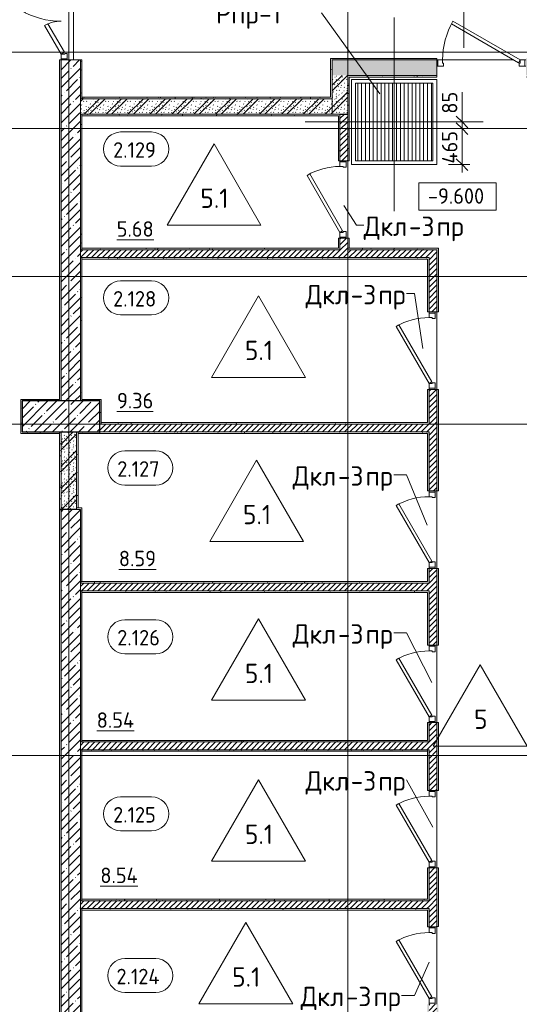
# Model space of a CAD drawing. Header units: millimetres. Extents: x 94064 to 156999, y -10965 to 64097.
# Tile 16 of 40: x 120687 to 127135, y 21115 to 33820. Entities that reach past the tile are written whole.
import ezdxf

# ---------------------------------------------------------------- set-up
doc = ezdxf.new("R2010")
doc.units = ezdxf.units.MM
doc.linetypes.add('4_ Штрихпунктир_ 10 х 2 мм', pattern=[14, 10, -2, 0, -2])
doc.linetypes.add('4_ Штрихпунктир_ 5 х 2 мм', pattern=[9, 5, -2, 0, -2])
for name, color, linetype, lineweight in [('A-ANNO-DIMS', 7, 'Continuous', 5), ('A-ANNO-DIMS-100', 7, 'Continuous', 5), ('A-AREA-IDEN', 7, 'Continuous', 5), ('A-DETL', 7, 'Continuous', 25), ('A-DOOR', 7, 'Continuous', 13), ('A-DOOR-FRAM', 7, 'Continuous', 13), ('A-DOOR-IDEN', 7, 'Continuous', 5), ('A-FLOR', 7, 'Continuous', 13), ('A-FLOR-IDEN', 7, 'Continuous', 5), ('A-WALL', 7, 'Continuous', 13), ('A-WALL-PATT', 7, 'Continuous', 13), ('G-ANNO-DIMS', 7, 'Continuous', 5), ('I-WALL', 7, 'Continuous', 13), ('M-EQPM', 7, 'Continuous', 13), ('M-EQPM-IDEN', 7, 'Continuous', 5), ('S-COLS', 7, 'Continuous', 25), ('S-GRID', 7, 'Continuous', 5)]:
    doc.layers.add(name, color=color, linetype=linetype, lineweight=lineweight)
doc.styles.add('GOST Common_2', font='GOST_Common.ttf', dxfattribs={"height": 200})
doc.styles.add('GOST Common_3', font='GOST_Common.ttf', dxfattribs={"height": 250})
doc.dimstyles.new('2_мм', dxfattribs={"dimscale": 304.8, "dimtxt": 201.142999, "dimasz": 0.492126, "dimexe": 0.328084, "dimexo": 0.492126, "dimgap": 0, "dimtad": 1, "dimdec": 0, "dimdsep": 46, "dimtxsty": 'GOST Common_2', "dimblk1": 'OBLIQUE', "dimblk2": 'OBLIQUE', "dimsah": 1, "dimcen": 0.09, "dimdle": 0.328084, "dimadec": 5, "dimazin": 2, "dimtfac": 1, "dimtdec": 4, "dimtix": 1, "dimtmove": 0, "dimatfit": 3, "dimfxl": 1, "dimtvp": 1, "dimtolj": 1, "dimtzin": 0, "dimarcsym": 2})
doc.dimstyles.new('2_мм_1', dxfattribs={"dimscale": 304.8, "dimtxt": 201.142999, "dimasz": 0.492126, "dimexe": 0.328084, "dimexo": 0.492126, "dimgap": 0, "dimtad": 1, "dimdec": 0, "dimdsep": 46, "dimtxsty": 'GOST Common_2', "dimblk1": 'OBLIQUE', "dimblk2": 'OBLIQUE', "dimsah": 1, "dimcen": 0.09, "dimdle": 0.328084, "dimadec": 5, "dimazin": 2, "dimtfac": 1, "dimtdec": 4, "dimtix": 1, "dimtmove": 1, "dimatfit": 3, "dimfxl": 1, "dimtvp": 1, "dimtolj": 1, "dimtzin": 0, "dimarcsym": 2})
pattern_1 = [(0, (0, 0), (203.2, 50.8), [3.353, -149.047, 3.353, -149.047, -812.8]), (0, (0, 0), (203.2, 50.8), [-304.8, 3.353, -301.447, 3.353, -149.047, -355.6]), (0, (0, 0), (203.2, 50.8), [-762, 3.353, -98.247, 3.353, -250.647]), (120, (76.2, 25.4), (-145.59409, 150.576362), [3.353, -149.047, 3.353, -149.047, -812.8]), (120, (76.2, 25.4), (-145.59409, 150.576362), [-304.8, 3.353, -301.447, 3.353, -149.047, -355.6]), (120, (76.2, 25.4), (-145.59409, 150.576362), [-762, 3.353, -98.247, 3.353, -250.647]), (240, (101.6, 127), (-57.60591, -201.376362), [3.353, -149.047, 3.353, -149.047, -812.8]), (240, (101.6, 127), (-57.60591, -201.376362), [-304.8, 3.353, -301.447, 3.353, -149.047, -355.6]), (240, (101.6, 127), (-57.60591, -201.376362), [-762, 3.353, -98.247, 3.353, -250.647])]
pattern_2 = [(45, (0, 0), (-35.35534, 35.35534), [])]
pattern_3 = [(135, (150.28, 188.64), (-282.8427, 3e-14), [5, -395]), (135, (174.9, 237.36), (-282.8427, 3e-14), [5, -395]), (135, (211.96, 236.53), (-282.8427, 3e-14), [5, -395]), (135, (114.96, 223.96), (-282.8427, 3e-14), [5, -395]), (135, (77.54, 223.96), (-282.8427, 3e-14), [5, -395]), (135, (57.44, 184.52), (-282.8427, 3e-14), [5, -395]), (135, (66.21, 142.9), (-282.8427, 3e-14), [5, -395]), (135, (107.33, 161), (-282.8427, 3e-14), [5, -395]), (135, (99.08, 130.94), (-282.8427, 3e-14), [5, -395]), (135, (22.6, 136.46), (-282.8427, 3e-14), [5, -395]), (135, (21.16, 168.08), (-282.8427, 3e-14), [5, -395]), (135, (46.13, 96.12), (-282.8427, 3e-14), [5, -395]), (135, (3.54, 74.6), (-282.8427, 3e-14), [5, -395]), (135, (40.3, 47.56), (-282.8427, 3e-14), [5, -395]), (135, (39.77, 18.47), (-282.8427, 3e-14), [5, -395]), (135, (76.94, 37.28), (-282.8427, 3e-14), [5, -395]), (135, (114.18, 62.4), (-282.8427, 3e-14), [5, -395]), (135, (139.87, 90.2), (-282.8427, 3e-14), [5, -395]), (135, (141.44, 15.82), (-282.8427, 3e-14), [5, -395]), (135, (188.69, 26.73), (-282.8427, 3e-14), [5, -395]), (135, (176.14, 51.36), (-282.8427, 3e-14), [5, -395]), (135, (177.03, 0), (-282.8427, 3e-14), [5, -395]), (135, (276.61, 8.22), (-282.8427, 3e-14), [5, -395]), (135, (271.19, 31.72), (-282.8427, 3e-14), [5, -395]), (135, (268.29, 119.65), (-282.8427, 3e-14), [5, -395]), (135, (237.92, 101.95), (-282.8427, 3e-14), [5, -395]), (135, (237.92, 158.27), (-282.8427, 3e-14), [5, -395]), (135, (260.4, 204.35), (-282.8427, 3e-14), [5, -395]), (135, (275.54, 235.4), (-282.8427, 3e-14), [5, -395]), (135, (117.62, 268.96), (-282.8427, 3e-14), [5, -395]), (135, (203.62, 273.83), (-282.8427, 3e-14), [5, -395]), (135, (47.24, 279.3), (-282.8427, 3e-14), [5, -395]), (135, (23.2, 266.16), (-282.8427, 3e-14), [5, -395]), (135, (42.78, 232.52), (-282.8427, 3e-14), [5, -395]), (135, (177.76, 90.57), (-282.8427, 3e-14), [5, -395]), (135, (181.12, 121.8), (-282.8427, 3e-14), [5, -395]), (135, (206.73, 172.06), (-282.8427, 3e-14), [5, -395]), (135, (143.14, 136.62), (-282.8427, 3e-14), [5, -395]), (135, (211.51, 131.86), (-282.8427, 3e-14), [5, -395]), (135, (81.47, 95.1), (-282.8427, 3e-14), [5, -395]), (135, (235.13, 60.46), (-282.8427, 3e-14), [5, -395]), (135, (242.24, 4.89), (-282.8427, 3e-14), [5, -395]), (45, (0, 106.07), (-282.8427, 0), []), (45, (106.07, 0), (-282.8427, 0), []), (45, (176.78, 0), (-282.8427, 0), []), (45, (0, 176.78), (-282.8427, 0), [])]
pattern_4 = [(45, (0, 0), (-114.04925, 114.04925), []), (45, (114.05, 0), (-114.04925, 114.04925), [201.612, -40.322, 3.353, -36.97])]

# ---------------------------------------------------------------- blocks, each defined once
blk = doc.blocks.new('Наметкина 10_РД_АР_П_Отделка_R21_rvt-1--02_Подвал_МП_часть Г')
at = {"layer": 'A-WALL-PATT', "lineweight": 5}
h = blk.add_hatch(dxfattribs=at)
h.set_pattern_fill('FP_5', color=256, style=0, pattern_type=2)
h.set_pattern_definition(pattern_1)
h.paths.add_polyline_path([(121200, 28900), (121220, 28900), (121220, 33300), (121200, 33300), (121200, 28920)])
h.paths.add_polyline_path([(121220, 34900), (121220, 35000), (121200, 35000), (121200, 34900)])
h = blk.add_hatch(dxfattribs=at)
h.set_pattern_fill('FP_5', color=256, style=0, pattern_type=2)
h.set_pattern_definition(pattern_1)
h.paths.add_polyline_path([(121490, 32800), (121490, 33300), (121470, 33300), (121470, 32800)])
h.paths.add_polyline_path([(121490, 34900), (121490, 35000), (121470, 35000), (121470, 34900)])
h = blk.add_hatch(dxfattribs=at)
h.set_pattern_fill('FP_5', color=256, style=0, pattern_type=2)
h.set_pattern_definition(pattern_1)
h.paths.add_polyline_path([(131470, 33300), (131470, 33320), (131195, 33320), (131195, 33300)])
h.paths.add_polyline_path([(129450, 33300), (130095, 33300), (130095, 33320), (127220, 33320), (127220, 33300)])
h.paths.add_polyline_path([(126070, 33300), (126070, 33320), (124700, 33320), (124700, 33300), (124720, 33300)])
h = blk.add_hatch(dxfattribs=at)
h.set_pattern_fill('FP_5', color=256, style=0, pattern_type=2)
h.set_pattern_definition(pattern_1)
h.paths.add_polyline_path([(124720, 32820), (124720, 33300), (124700, 33300), (124700, 32820)])
h = blk.add_hatch(dxfattribs=at)
h.set_pattern_fill('FP_5', color=256, style=0, pattern_type=2)
h.set_pattern_definition(pattern_1)
h.paths.add_polyline_path([(127250, 33080), (127250, 33100), (127220, 33100), (127220, 33080)])
h.paths.add_polyline_path([(126070, 33080), (126070, 33100), (124920, 33100), (124920, 33080), (124940, 33080)])
h = blk.add_hatch(dxfattribs=at)
h.set_pattern_fill('FP_5', color=256, style=0, pattern_type=2)
h.set_pattern_definition(pattern_1)
h.paths.add_polyline_path([(124940, 30870), (124940, 31000), (124920, 31000), (124920, 30870)])
h.paths.add_polyline_path([(124920, 32000), (124940, 32000), (124940, 33080), (124920, 33080), (124920, 33066)])
h = blk.add_hatch(dxfattribs=at)
h.set_pattern_fill('FP_5', color=256, style=0, pattern_type=2)
h.set_pattern_definition(pattern_1)
h.paths.add_polyline_path([(124720, 32800), (124720, 32820), (121490, 32820), (121490, 32800), (122802, 32800)])
h = blk.add_hatch(dxfattribs=at)
h.set_pattern_fill('FP_5', color=256, style=0, pattern_type=2)
h.set_pattern_definition(pattern_1)
h.paths.add_polyline_path([(121470, 28900), (121490, 28900), (121490, 30750), (121470, 30750), (121470, 28939)])
h.paths.add_polyline_path([(121490, 30850), (121490, 32600), (121470, 32600), (121470, 30850)])
h = blk.add_hatch(dxfattribs=at)
h.set_pattern_fill('FP_5', color=256, style=0, pattern_type=2)
h.set_pattern_definition(pattern_1)
h.paths.add_polyline_path([(124800, 32580), (124800, 32600), (121490, 32600), (121490, 32580), (122802, 32580)])
h = blk.add_hatch(dxfattribs=at)
h.set_pattern_fill('FP_5', color=256, style=0, pattern_type=2)
h.set_pattern_definition(pattern_1)
h.paths.add_polyline_path([(124820, 30870), (124820, 31000), (124800, 31000), (124800, 30870)])
h.paths.add_polyline_path([(124800, 32000), (124820, 32000), (124820, 32600), (124800, 32600), (124800, 32580)])
h = blk.add_hatch(dxfattribs=at)
h.set_pattern_fill('FP_5', color=256, style=0, pattern_type=2)
h.set_pattern_definition(pattern_1)
h.paths.add_polyline_path([(124820, 30850), (124820, 30870), (121490, 30870), (121490, 30850), (124464, 30850)])
h = blk.add_hatch(dxfattribs=at)
h.set_pattern_fill('FP_5', color=256, style=0, pattern_type=2)
h.set_pattern_definition(pattern_1)
h.paths.add_polyline_path([(125950, 30730), (125970, 30730), (125970, 30750), (121490, 30750), (121490, 30730), (124464, 30730)])
h = blk.add_hatch(dxfattribs=at)
h.set_pattern_fill('FP_5', color=256, style=0, pattern_type=2)
h.set_pattern_definition(pattern_1)
h.paths.add_polyline_path([(126070, 30850), (126070, 30870), (124920, 30870), (124920, 30850)])
h = blk.add_hatch(dxfattribs=at)
h.set_pattern_fill('FP_5', color=256, style=0, pattern_type=2)
h.set_pattern_definition(pattern_1)
h.paths.add_polyline_path([(126090, 14200), (126090, 14800), (126070, 14800), (126070, 14200)])
h.paths.add_polyline_path([(126070, 15800), (126090, 15800), (126090, 16800), (126070, 16800), (126070, 16559)])
h.paths.add_polyline_path([(126070, 17800), (126090, 17800), (126090, 18800), (126070, 18800), (126070, 18622)])
h.paths.add_polyline_path([(126090, 19800), (126090, 21115), (126070, 21115), (126070, 19800)])
h.paths.add_polyline_path([(126090, 22120), (126090, 22875), (126070, 22875), (126070, 22120)])
h.paths.add_polyline_path([(126070, 23875), (126090, 23875), (126090, 24750), (126070, 24750)])
h.paths.add_polyline_path([(126090, 25750), (126090, 26739), (126070, 26739), (126070, 25750)])
h.paths.add_polyline_path([(126090, 27739), (126090, 29050), (126070, 29050), (126070, 27739)])
h.paths.add_polyline_path([(126090, 30050), (126090, 30870), (126070, 30870), (126070, 30050)])
h = blk.add_hatch(dxfattribs=at)
h.set_pattern_fill('FP_5', color=256, style=0, pattern_type=2)
h.set_pattern_definition(pattern_1)
h.paths.add_polyline_path([(125950, 14300), (125970, 14300), (125970, 14800), (125950, 14800), (125950, 14320)])
h.paths.add_polyline_path([(125950, 15800), (125970, 15800), (125970, 16350), (125950, 16350), (125950, 16330)])
h.paths.add_polyline_path([(125950, 16450), (125970, 16450), (125970, 16800), (125950, 16800), (125950, 16470)])
h.paths.add_polyline_path([(125970, 17800), (125970, 18250), (125950, 18250), (125950, 17800)])
h.paths.add_polyline_path([(125950, 18350), (125970, 18350), (125970, 18800), (125950, 18800), (125950, 18370)])
h.paths.add_polyline_path([(125970, 19800), (125970, 20300), (125950, 20300), (125950, 19800)])
h.paths.add_polyline_path([(125950, 20400), (125970, 20400), (125970, 21115), (125950, 21115), (125950, 20420)])
h.paths.add_polyline_path([(125970, 22115), (125970, 22350), (125950, 22350), (125950, 22115)])
h.paths.add_polyline_path([(125970, 22450), (125970, 22875), (125950, 22875), (125950, 22450)])
h.paths.add_polyline_path([(125970, 23875), (125970, 24400), (125950, 24400), (125950, 23875)])
h.paths.add_polyline_path([(125970, 24500), (125970, 24750), (125950, 24750), (125950, 24500)])
h.paths.add_polyline_path([(125970, 25750), (125970, 26430), (125950, 26430), (125950, 25750)])
h.paths.add_polyline_path([(125970, 26570), (125970, 26739), (125950, 26739), (125950, 26570)])
h.paths.add_polyline_path([(125970, 27739), (125970, 28500), (125950, 28500), (125950, 27739)])
h.paths.add_polyline_path([(125950, 28620), (125970, 28620), (125970, 29050), (125950, 29050), (125950, 28939)])
h.paths.add_polyline_path([(125970, 30050), (125970, 30730), (125950, 30730), (125950, 30050)])
h = blk.add_hatch(dxfattribs=at)
h.set_pattern_fill('FP_5', color=256, style=0, pattern_type=2)
h.set_pattern_definition(pattern_1)
h.paths.add_polyline_path([(121200, 28900), (121200, 28920), (120700, 28920), (120700, 28900), (121140, 28900)])
h = blk.add_hatch(dxfattribs=at)
h.set_pattern_fill('FP_5', color=256, style=0, pattern_type=2)
h.set_pattern_definition(pattern_1)
h.paths.add_polyline_path([(120720, 28480), (120720, 28900), (120700, 28900), (120700, 28480)])
h = blk.add_hatch(dxfattribs=at)
h.set_pattern_fill('FP_5', color=256, style=0, pattern_type=2)
h.set_pattern_definition(pattern_1)
h.paths.add_polyline_path([(121720, 28900), (121740, 28900), (121740, 28920), (121490, 28920), (121490, 28900)])
h = blk.add_hatch(dxfattribs=at)
h.set_pattern_fill('FP_5', color=256, style=0, pattern_type=2)
h.set_pattern_definition(pattern_1)
h.paths.add_polyline_path([(121740, 28600), (121740, 28900), (121720, 28900), (121720, 28600)])
h = blk.add_hatch(dxfattribs=at)
h.set_pattern_fill('FP_5', color=256, style=0, pattern_type=2)
h.set_pattern_definition(pattern_1)
h.paths.add_polyline_path([(125970, 28600), (125970, 28620), (121740, 28620), (121740, 28600), (122802, 28600)])
h = blk.add_hatch(dxfattribs=at)
h.set_pattern_fill('FP_5', color=256, style=0, pattern_type=2)
h.set_pattern_definition(pattern_1)
h.paths.add_polyline_path([(120720, 28480), (121200, 28480), (121200, 28500), (120720, 28500)])
h = blk.add_hatch(dxfattribs=at)
h.set_pattern_fill('FP_5', color=256, style=0, pattern_type=2)
h.set_pattern_definition(pattern_1)
h.paths.add_polyline_path([(121220, 27500), (121220, 28500), (121200, 28500), (121200, 27500)])
h = blk.add_hatch(dxfattribs=at)
h.set_pattern_fill('FP_5', color=256, style=0, pattern_type=2)
h.set_pattern_definition(pattern_1)
h.paths.add_polyline_path([(121440, 27520), (121440, 28500), (121420, 28500), (121420, 27520)])
h = blk.add_hatch(dxfattribs=at)
h.set_pattern_fill('FP_5', color=256, style=0, pattern_type=2)
h.set_pattern_definition(pattern_1)
h.paths.add_polyline_path([(121720, 28480), (121720, 28500), (121440, 28500), (121440, 28480)])
h = blk.add_hatch(dxfattribs=at)
h.set_pattern_fill('FP_5', color=256, style=0, pattern_type=2)
h.set_pattern_definition(pattern_1)
h.paths.add_polyline_path([(125950, 28480), (125950, 28500), (121720, 28500), (121720, 28480), (122802, 28480)])
h = blk.add_hatch(dxfattribs=at)
h.set_pattern_fill('FP_5', color=256, style=0, pattern_type=2)
h.set_pattern_definition(pattern_1)
h.paths.add_polyline_path([(121220, 18680), (121220, 27500), (121200, 27500), (121200, 18680)])
h = blk.add_hatch(dxfattribs=at)
h.set_pattern_fill('FP_5', color=256, style=0, pattern_type=2)
h.set_pattern_definition(pattern_1)
h.paths.add_polyline_path([(121490, 14400), (121490, 16350), (121470, 16350), (121470, 14400)])
h.paths.add_polyline_path([(121490, 16450), (121490, 18250), (121470, 18250), (121470, 16450)])
h.paths.add_polyline_path([(121470, 18350), (121490, 18350), (121490, 20300), (121470, 20300)])
h.paths.add_polyline_path([(121470, 20400), (121490, 20400), (121490, 22350), (121470, 22350), (121470, 20685)])
h.paths.add_polyline_path([(121470, 22450), (121490, 22450), (121490, 24400), (121470, 24400)])
h.paths.add_polyline_path([(121490, 24500), (121490, 26450), (121470, 26450), (121470, 24500)])
h.paths.add_polyline_path([(121470, 26570), (121490, 26570), (121490, 27500), (121470, 27500), (121470, 26875)])
h = blk.add_hatch(dxfattribs=at)
h.set_pattern_fill('FP_5', color=256, style=0, pattern_type=2)
h.set_pattern_definition(pattern_1)
h.paths.add_polyline_path([(125970, 26550), (125970, 26570), (121470, 26570), (121470, 26550), (122802, 26550)])
h = blk.add_hatch(dxfattribs=at)
h.set_pattern_fill('FP_5', color=256, style=0, pattern_type=2)
h.set_pattern_definition(pattern_1)
h.paths.add_polyline_path([(125950, 26430), (125970, 26430), (125970, 26450), (121490, 26450), (121490, 26430), (122802, 26430)])
h = blk.add_hatch(dxfattribs=at)
h.set_pattern_fill('FP_5', color=256, style=0, pattern_type=2)
h.set_pattern_definition(pattern_1)
h.paths.add_polyline_path([(125950, 24500), (125950, 24520), (121490, 24520), (121490, 24500), (122802, 24500)])
h = blk.add_hatch(dxfattribs=at)
h.set_pattern_fill('FP_5', color=256, style=0, pattern_type=2)
h.set_pattern_definition(pattern_1)
h.paths.add_polyline_path([(125950, 24380), (125950, 24400), (121490, 24400), (121490, 24380), (122802, 24380)])
h = blk.add_hatch(dxfattribs=at)
h.set_pattern_fill('FP_5', color=256, style=0, pattern_type=2)
h.set_pattern_definition(pattern_1)
h.paths.add_polyline_path([(125950, 22450), (125950, 22470), (121490, 22470), (121490, 22450), (122802, 22450)])
h = blk.add_hatch(dxfattribs=at)
h.set_pattern_fill('FP_5', color=256, style=0, pattern_type=2)
h.set_pattern_definition(pattern_1)
h.paths.add_polyline_path([(125950, 22330), (125950, 22350), (121490, 22350), (121490, 22330), (122802, 22330)])
at = {"layer": 'A-WALL'}
for p, q in [((121220, 33300), (121200, 33300)), ((121200, 33300), (121200, 28920)), ((121220, 28900), (121220, 33300)), ((121470, 33300), (121470, 32800)), ((121490, 33300), (121470, 33300)), ((121490, 32800), (121490, 33300)), ((126070, 33320), (124700, 33320)), ((124700, 33320), (124700, 33300)), ((124700, 33300), (124700, 32820)), ((124720, 33300), (126070, 33300)), ((124720, 32820), (124720, 33300)), ((126070, 33300), (126070, 33320)), ((126070, 33100), (124920, 33100)), ((124920, 33100), (124920, 33080)), ((124920, 33080), (124920, 32000)), ((124940, 32000), (124940, 33080)), ((124940, 33080), (126070, 33080)), ((126070, 33080), (126070, 33100)), ((121470, 32800), (121490, 32800)), ((124700, 32820), (121490, 32820)), ((121490, 32820), (121490, 32800)), ((121490, 32800), (124720, 32800)), ((124720, 32800), (124720, 32820)), ((121470, 32600), (121470, 30850)), ((121490, 32600), (121470, 32600)), ((124800, 32600), (121490, 32600)), ((121490, 32600), (121490, 32580)), ((121490, 30850), (121490, 32600)), ((121490, 32580), (124800, 32580)), ((124820, 32600), (124800, 32600)), ((124800, 32580), (124800, 32000)), ((124820, 32000), (124820, 32600)), ((124800, 32000), (124820, 32000)), ((124920, 32000), (124940, 32000)), ((124820, 31000), (124800, 31000)), ((124800, 31000), (124800, 30870)), ((124820, 30870), (124820, 31000)), ((124920, 31000), (124920, 30870)), ((124940, 31000), (124920, 31000)), ((124940, 30870), (124940, 31000)), ((121470, 30850), (121490, 30850)), ((121470, 30750), (121470, 28900)), ((121490, 30750), (121470, 30750)), ((124800, 30870), (121490, 30870)), ((121490, 30870), (121490, 30850)), ((121490, 30850), (124820, 30850)), ((125970, 30750), (121490, 30750)), ((121490, 30750), (121490, 30730)), ((121490, 28920), (121490, 30750)), ((124820, 30850), (124820, 30870)), ((124920, 30870), (124940, 30870)), ((126070, 30870), (124920, 30870)), ((124920, 30870), (124920, 30850)), ((124920, 30850), (126070, 30850)), ((125970, 30730), (125970, 30750)), ((126090, 30870), (126070, 30870)), ((126070, 30850), (126070, 30050)), ((126090, 30050), (126090, 30870)), ((121490, 30730), (125950, 30730)), ((125950, 30730), (125950, 30050)), ((125970, 30050), (125970, 30730)), ((125950, 30050), (125970, 30050)), ((126070, 30050), (126090, 30050)), ((125950, 29050), (125950, 28620)), ((125970, 29050), (125950, 29050)), ((125970, 28620), (125970, 29050)), ((126070, 29050), (126070, 27739)), ((126090, 29050), (126070, 29050)), ((126090, 27739), (126090, 29050)), ((121200, 28920), (120700, 28920)), ((120700, 28920), (120700, 28900)), ((120700, 28900), (120700, 28480)), ((120720, 28500), (120720, 28900)), ((120720, 28900), (121200, 28900)), ((121200, 28900), (121220, 28900)), ((121470, 28900), (121490, 28900)), ((121740, 28920), (121490, 28920)), ((121490, 28900), (121720, 28900)), ((121720, 28900), (121720, 28600)), ((121740, 28900), (121740, 28920)), ((121740, 28600), (121740, 28900)), ((121720, 28600), (121740, 28600)), ((125950, 28620), (121740, 28620)), ((121740, 28620), (121740, 28600)), ((121740, 28600), (125970, 28600)), ((125970, 28600), (125970, 28620)), ((120700, 28480), (120720, 28480)), ((121200, 28500), (120720, 28500)), ((120720, 28480), (121200, 28480)), ((121220, 28500), (121200, 28500)), ((121200, 28480), (121200, 27500)), ((121220, 28480), (121220, 28500)), ((121220, 27500), (121220, 28480)), ((121440, 28500), (121420, 28500)), ((121420, 28500), (121420, 27520)), ((121720, 28500), (121440, 28500)), ((121440, 28500), (121440, 28480)), ((121440, 27520), (121440, 28500)), ((121440, 28480), (121720, 28480)), ((125950, 28500), (121720, 28500)), ((121720, 28500), (121720, 28480)), ((121720, 28480), (121720, 28500)), ((121720, 28480), (125950, 28480)), ((125970, 28500), (125950, 28500)), ((125950, 28480), (125950, 27739)), ((125970, 27739), (125970, 28500)), ((125950, 27739), (125970, 27739)), ((126070, 27739), (126090, 27739)), ((121200, 27500), (121200, 18680)), ((121220, 18680), (121220, 27500)), ((121420, 27520), (121440, 27520)), ((121490, 27520), (121420, 27520)), ((121420, 27520), (121420, 27500)), ((121420, 27500), (121470, 27500)), ((121470, 27500), (121470, 26570)), ((121490, 27500), (121490, 27520)), ((121490, 26570), (121490, 27500)), ((125950, 26739), (125950, 26570)), ((125970, 26739), (125950, 26739)), ((125970, 26570), (125970, 26739)), ((126070, 26739), (126070, 25750)), ((126090, 26739), (126070, 26739)), ((126090, 25750), (126090, 26739)), ((121470, 26570), (121470, 26550)), ((125950, 26570), (121490, 26570)), ((125970, 26550), (125970, 26570)), ((121470, 26550), (125970, 26550)), ((121470, 26450), (121470, 24500)), ((121490, 26450), (121470, 26450)), ((125970, 26450), (121490, 26450)), ((121490, 26450), (121490, 26430)), ((121490, 24500), (121490, 26450)), ((121490, 26430), (125950, 26430)), ((125950, 26430), (125950, 25750)), ((125970, 26430), (125970, 26450)), ((125970, 25750), (125970, 26430)), ((125950, 25750), (125970, 25750)), ((126070, 25750), (126090, 25750)), ((125950, 24750), (125950, 24520)), ((125970, 24750), (125950, 24750)), ((125970, 24500), (125970, 24750)), ((126070, 24750), (126070, 23875)), ((126090, 24750), (126070, 24750)), ((126090, 23875), (126090, 24750)), ((125950, 24520), (121490, 24520)), ((121490, 24520), (121490, 24500)), ((121470, 24500), (121490, 24500)), ((121470, 24400), (121470, 22450)), ((121490, 24400), (121470, 24400)), ((121490, 24500), (125950, 24500)), ((121490, 22450), (121490, 24400)), ((125950, 24400), (121490, 24400)), ((121490, 24400), (121490, 24380)), ((125950, 24500), (125970, 24500)), ((125950, 24380), (125950, 24400)), ((125950, 24400), (125950, 23875)), ((125970, 24400), (125950, 24400)), ((125970, 23875), (125970, 24400)), ((121490, 24380), (125950, 24380)), ((125950, 23875), (125970, 23875)), ((126070, 23875), (126090, 23875)), ((125950, 22875), (125950, 22470)), ((125970, 22875), (125950, 22875)), ((125970, 22450), (125970, 22875)), ((126070, 22875), (126070, 22120)), ((126090, 22875), (126070, 22875)), ((126090, 22120), (126090, 22875)), ((121470, 22450), (121490, 22450)), ((125950, 22470), (121490, 22470)), ((121490, 22470), (121490, 22450)), ((121490, 22450), (125950, 22450)), ((125950, 22450), (125970, 22450)), ((121470, 22350), (121470, 20400)), ((121490, 22350), (121470, 22350)), ((121490, 20400), (121490, 22350)), ((125950, 22350), (121490, 22350)), ((121490, 22350), (121490, 22330)), ((121490, 22330), (125950, 22330)), ((125970, 22350), (125950, 22350)), ((125950, 22330), (125950, 22115)), ((125970, 22115), (125970, 22350)), ((125950, 22115), (125970, 22115)), ((126070, 22120), (126090, 22120))]:
    blk.add_line(p, q, dxfattribs=at)
at = {"layer": 'A-WALL', "lineweight": 25}
for p, q in [((121200, 28500), (121200, 28480)), ((121220, 27500), (121200, 27500)), ((121200, 27500), (121220, 27500)), ((121470, 26570), (121490, 26570))]:
    blk.add_line(p, q, dxfattribs=at)
blk = doc.blocks.new('АР_Дверь однопольная - 1000х2100h_850__Кладовая-4627048--02_Подвал_МП_часть Г')
at = {"layer": 'A-DOOR'}
for p, q in [((311, 475), (-425, 50)), ((-405, 15), (331, 440)), ((331, 440), (311, 475)), ((-425, 50), (-405, 15))]:
    blk.add_line(p, q, dxfattribs=at)
at = {"layer": 'A-DOOR', "lineweight": 5}
blk.add_arc((-425, 50), 850, 360, 30, dxfattribs=at)
at = {"layer": 'A-DOOR-FRAM'}
for p, q in [((-485, 50), (-500, 50)), ((-425, 50), (-485, 50)), ((-485, 50), (-485, -30)), ((-425, 10), (-425, 50)), ((-415, 10), (-425, 10)), ((-415, -30), (-415, 10)), ((425, 10), (415, 10)), ((415, 10), (415, -30)), ((485, 50), (425, 50)), ((425, 50), (425, 10)), ((485, -30), (485, 50)), ((485, 50), (500, 50)), ((-485, -30), (-500, -30)), ((-485, -30), (-415, -30)), ((415, -30), (485, -30)), ((485, -30), (500, -30))]:
    blk.add_line(p, q, dxfattribs=at)
blk = doc.blocks.new('АР_Дверь однопольная - 1150х2100h_кл_ коридор-4724467--02_Подвал_МП_часть Г')
at = {"layer": 'A-DOOR'}
for p, q in [((-366, 600), (-386, 565)), ((-386, 565), (480, 65)), ((500, 100), (-366, 600)), ((480, 65), (500, 100))]:
    blk.add_line(p, q, dxfattribs=at)
at = {"layer": 'A-DOOR', "lineweight": 5}
blk.add_arc((500, 100), 1000, 150, 180, dxfattribs=at)
at = {"layer": 'A-DOOR-FRAM'}
for p, q in [((-560, 100), (-575, 100)), ((-560, 20), (-575, 20)), ((-500, 100), (-560, 100)), ((-560, 100), (-560, 20)), ((-560, 20), (-490, 20)), ((-500, 60), (-500, 100)), ((-490, 60), (-500, 60)), ((-490, 20), (-490, 60)), ((500, 60), (490, 60)), ((490, 60), (490, 20)), ((490, 20), (560, 20)), ((560, 100), (500, 100)), ((500, 100), (500, 60)), ((560, 20), (560, 100)), ((560, 100), (575, 100)), ((560, 20), (575, 20))]:
    blk.add_line(p, q, dxfattribs=at)
blk = doc.blocks.new('АР_Приямок - ПР-1_1100х1100 х50-2425824--02_Подвал_МП_часть Г')
at = {"layer": 'M-EQPM', "lineweight": 5}
h = blk.add_hatch(dxfattribs=at)
h.set_pattern_fill('FP_4', color=256, style=0, pattern_type=2)
h.set_pattern_definition([(90, (0, 0), (-50, 3e-15), [])])
h.paths.add_polyline_path([(50, -500), (1050, -500), (1050, 500), (50, 500), (50, 417)])
at = {"layer": 'M-EQPM'}
for p, q in [((0, -550), (0, 550)), ((0, 550), (1100, 550)), ((1100, 550), (1100, -550)), ((1100, -550), (0, -550))]:
    blk.add_line(p, q, dxfattribs=at)
blk = doc.blocks.new('АР_Дверь двупольная - 1600х2100h_1025_425__техн_-4730157--02_Подвал_МП_часть Г')
at = {"layer": 'A-DOOR'}
for p, q in [((-163, 638), (-188, 594)), ((725, 125), (-163, 638)), ((-188, 594), (700, 82)), ((-725, 125), (-357, 338)), ((-332, 294), (-700, 82)), ((-357, 338), (-332, 294)), ((-700, 82), (-725, 125)), ((700, 82), (725, 125))]:
    blk.add_line(p, q, dxfattribs=at)
at = {"layer": 'A-DOOR', "lineweight": 5}
for centre, radius, start, end in [((725, 125), 1025, 150, 180), ((-725, 125), 425, 0, 30)]:
    blk.add_arc(centre, radius, start, end, dxfattribs=at)
at = {"layer": 'A-DOOR-FRAM'}
for p, q in [((-785, 125), (-800, 125)), ((-785, 45), (-800, 45)), ((-785, 125), (-725, 125)), ((-785, 45), (-785, 125)), ((-715, 45), (-785, 45)), ((-725, 125), (-725, 75)), ((-725, 75), (-715, 75)), ((-715, 75), (-715, 45)), ((725, 75), (715, 75)), ((715, 75), (715, 45)), ((715, 45), (785, 45)), ((785, 125), (725, 125)), ((725, 125), (725, 75)), ((785, 45), (785, 125)), ((785, 125), (800, 125)), ((785, 45), (800, 45))]:
    blk.add_line(p, q, dxfattribs=at)
blk = doc.blocks.new('Марка помещения _Номер_ - 2 мм-68851--02_Подвал_МП_часть Г')
at = {"layer": 'A-AREA-IDEN'}
for p, q in [((-2.03, 2.21), (1.97, 2.21)), ((-2.03, -2.19), (1.97, -2.19))]:
    blk.add_line(p, q, dxfattribs=at)
for centre, start, end in [((-2.03, 0.01), 90, 270), ((1.97, 0.01), 270, 90)]:
    blk.add_arc(centre, 2.2, start, end, dxfattribs=at)
blk = doc.blocks.new('DIMBLOCK140--02_Подвал_МП_часть Г')
at = {"layer": 'A-ANNO-DIMS-100'}
for p, q in [((126441, 32415), (126297, 32415)), ((126397, 31850), (126397, 32415)), ((126397, 32415), (126441, 32415)), ((126220, 31950), (126497, 31950)), ((126397, 31950), (126220, 31950))]:
    blk.add_line(p, q, dxfattribs=at)
at = {"layer": 'A-ANNO-DIMS-100', "lineweight": 25}
for p, q in [((126397, 32415), (126322, 32490)), ((126397, 32415), (126472, 32340)), ((126397, 31950), (126322, 32025)), ((126397, 31950), (126472, 31875))]:
    blk.add_line(p, q, dxfattribs=at)
at = {"layer": 'A-ANNO-DIMS-100', "color": 0, "insert": (126136, 31963), "char_height": 200, "width": 527.74, "attachment_point": 1, "rotation": 90, "line_spacing_factor": 1.022761, "style": 'GOST Common_2'}
blk.add_mtext('465', dxfattribs=at)
blk = doc.blocks.new('_Oblique')
at = {"color": 0, "linetype": 'ByBlock', "lineweight": -2}
blk.add_line((-0.5, -0.5), (0.5, 0.5), dxfattribs=at)
blk = doc.blocks.new('DIMBLOCK141--02_Подвал_МП_часть Г')
at = {"layer": 'A-ANNO-DIMS-100'}
for p, q in [((126397, 32886), (126397, 32507)), ((126397, 32415), (126397, 32600)), ((126441, 32500), (126297, 32500)), ((126441, 32415), (126297, 32415)), ((126397, 32507), (126397, 32458)), ((126397, 32500), (126441, 32500)), ((126397, 32415), (126441, 32415))]:
    blk.add_line(p, q, dxfattribs=at)
at = {"layer": 'A-ANNO-DIMS-100', "lineweight": 25}
for p, q in [((126397, 32500), (126322, 32575)), ((126397, 32415), (126322, 32490)), ((126397, 32500), (126472, 32425)), ((126397, 32415), (126472, 32340))]:
    blk.add_line(p, q, dxfattribs=at)
at = {"layer": 'A-ANNO-DIMS-100', "color": 0, "insert": (126136, 32607), "char_height": 200, "width": 335.47, "attachment_point": 1, "rotation": 90, "line_spacing_factor": 1.022761, "style": 'GOST Common_2'}
blk.add_mtext('85', dxfattribs=at)
blk = doc.blocks.new('Высотные отметки - Frame_2-749557--02_Подвал_МП_часть Г')
at = {"layer": 'G-ANNO-DIMS'}
for p, q in [((-5, 3.5), (-5, 0)), ((5, 3.5), (-5, 3.5)), ((5, 0), (5, 3.5)), ((-5, 0), (5, 0))]:
    blk.add_line(p, q, dxfattribs=at)
blk = doc.blocks.new('Марка полов - Марка полов-4106608--02_Подвал_МП_часть Г')
at = {"layer": 'A-FLOR-IDEN'}
for p, q in [((0, 7), (-6.06, -3.5)), ((6.06, -3.5), (0, 7)), ((-6.06, -3.5), (6.06, -3.5))]:
    blk.add_line(p, q, dxfattribs=at)

msp = doc.modelspace()

# ---------------------------------------------------------------- hatches: boundary and pattern name
at = {"layer": 'A-WALL-PATT', "lineweight": 5}
h = msp.add_hatch(dxfattribs=at)
h.set_pattern_fill('FP_3', color=256, style=0, pattern_type=2)
h.set_pattern_definition(pattern_4)
h.paths.add_polyline_path([(121220, 28900), (121470, 28900), (121470, 33300), (121220, 33300), (121220, 28938.801385)])
h.paths.add_polyline_path([(121470, 34900), (121470, 35000), (121220, 35000), (121220, 34900)])
h = msp.add_hatch(dxfattribs=at)
h.set_pattern_fill('FP_1', color=256, style=0, pattern_type=2)
h.set_pattern_definition(pattern_3)
h.paths.add_polyline_path([(131470, 33100), (131470, 33300), (131195, 33300), (131195, 33100)])
h.paths.add_polyline_path([(130095, 33100), (130095, 33300), (127220, 33300), (127220, 33100), (129449.688757, 33100)])
h.paths.add_polyline_path([(126070, 33100), (126070, 33300), (124720, 33300), (124720, 33100), (124920, 33100)])
h = msp.add_hatch(dxfattribs=at)
h.set_pattern_fill('FP_1', color=256, style=0, pattern_type=2)
h.set_pattern_definition(pattern_3)
h.paths.add_polyline_path([(124720, 32600), (124920, 32600), (124920, 33100), (124720, 33100), (124720, 33065.510618)])
h = msp.add_hatch(dxfattribs=at)
h.set_pattern_fill('FP_1', color=256, style=0, pattern_type=2)
h.set_pattern_definition(pattern_3)
h.paths.add_polyline_path([(124720, 32600), (124720, 32800), (121470, 32800), (121470, 32600), (122801.958621, 32600)])
h = msp.add_hatch(dxfattribs=at)
h.set_pattern_fill('FP_2', color=256, style=0, pattern_type=2)
h.set_pattern_definition(pattern_2)
h.paths.add_polyline_path([(124820, 30850), (124920, 30850), (124920, 31000), (124820, 31000)])
h.paths.add_polyline_path([(124920, 32000), (124920, 32600), (124820, 32600), (124820, 32000)])
h = msp.add_hatch(dxfattribs=at)
h.set_pattern_fill('FP_2', color=256, style=0, pattern_type=2)
h.set_pattern_definition(pattern_2)
h.paths.add_polyline_path([(125970, 30750), (125970, 30850), (121470, 30850), (121470, 30750), (124463.891155, 30750)])
h = msp.add_hatch(dxfattribs=at)
h.set_pattern_fill('FP_2', color=256, style=0, pattern_type=2)
h.set_pattern_definition(pattern_2)
h.paths.add_polyline_path([(125970, 14300), (126070, 14300), (126070, 14800), (125970, 14800), (125970, 14495.319069)])
h.paths.add_polyline_path([(125970, 15800), (126070, 15800), (126070, 16800), (125970, 16800), (125970, 16350)])
h.paths.add_polyline_path([(126070, 17800), (126070, 18800), (125970, 18800), (125970, 17800)])
h.paths.add_polyline_path([(126070, 19800), (126070, 21115), (125970, 21115), (125970, 19800)])
h.paths.add_polyline_path([(125970, 22115), (126070, 22115), (126070, 22875), (125970, 22875), (125970, 22350)])
h.paths.add_polyline_path([(125970, 23875), (126070, 23875), (126070, 24750), (125970, 24750), (125970, 24400)])
h.paths.add_polyline_path([(126070, 25750), (126070, 26739.655801), (125970, 26739.655801), (125970, 25750)])
h.paths.add_polyline_path([(126070, 27739.655801), (126070, 29050), (125970, 29050), (125970, 27739.655801)])
h.paths.add_polyline_path([(126070, 30050), (126070, 30850), (125970, 30850), (125970, 30050)])
h = msp.add_hatch(dxfattribs=at)
h.set_pattern_fill('FP_2', color=256, style=0, pattern_type=2)
h.set_pattern_definition(pattern_2)
h.paths.add_polyline_path([(125970, 28500), (125970, 28600), (121720, 28600), (121720, 28500), (122801.958621, 28500)])
h = msp.add_hatch(dxfattribs=at)
h.set_pattern_fill('FP_1', color=256, style=0, pattern_type=2)
h.set_pattern_definition(pattern_3)
h.paths.add_polyline_path([(121420, 27500), (121420, 28500), (121220, 28500), (121220, 27500)])
h = msp.add_hatch(dxfattribs=at)
h.set_pattern_fill('FP_3', color=256, style=0, pattern_type=2)
h.set_pattern_definition(pattern_4)
h.paths.add_polyline_path([(121470, 14100), (121470, 27500), (121220, 27500), (121220, 14100)])
h = msp.add_hatch(dxfattribs=at)
h.set_pattern_fill('FP_2', color=256, style=0, pattern_type=2)
h.set_pattern_definition(pattern_2)
h.paths.add_polyline_path([(125970, 26450), (125970, 26550), (121470, 26550), (121470, 26450), (122801.958621, 26450)])
h = msp.add_hatch(dxfattribs=at)
h.set_pattern_fill('FP_2', color=256, style=0, pattern_type=2)
h.set_pattern_definition(pattern_2)
h.paths.add_polyline_path([(125970, 24400), (125970, 24500), (121470, 24500), (121470, 24400), (122801.958621, 24400)])
h = msp.add_hatch(dxfattribs=at)
h.set_pattern_fill('FP_2', color=256, style=0, pattern_type=2)
h.set_pattern_definition(pattern_2)
h.paths.add_polyline_path([(125970, 22350), (125970, 22450), (121470, 22450), (121470, 22350), (122801.958621, 22350)])
at = {"layer": 'S-COLS', "lineweight": 5}
h = msp.add_hatch(dxfattribs=at)
h.set_pattern_fill('FP_3', color=256, style=0, pattern_type=2)
h.set_pattern_definition(pattern_4)
h.paths.add_polyline_path([(121720, 28500), (121720, 28900), (120720, 28900), (120720, 28500), (121140.026087, 28500)])

# ---------------------------------------------------------------- linework, layer by layer
at = {"layer": 'A-DETL', "linetype": '4_ Штрихпунктир_ 5 х 2 мм', "lineweight": 5}
for p, q in [((125520, 31350), (125520, 33850)), ((124370, 32500), (126670, 32500))]:
    msp.add_line(p, q, dxfattribs=at)
at = {"layer": 'A-DOOR-IDEN'}
for p, q in [((126420.494247, 33455.698247), (126420.494247, 34123.106876)), ((124870.330076, 31423.622585), (125034.748108, 31168.356313)), ((125034.748108, 31168.356313), (125127.23325, 31168.356313)), ((125783.623838, 30286.22598), (125679.217783, 30286.22598)), ((125888.029893, 29576.770691), (125783.623838, 30286.22598)), ((125679.217783, 27946.276337), (125514.162746, 27946.276337)), ((125944.882437, 27297.725103), (125679.217783, 27946.276337)), ((125679.217783, 25907.220697), (125514.162746, 25907.220697)), ((126004.305702, 25265.449432), (125679.217783, 25907.220697)), ((126017.705648, 23402.381509), (125679.217783, 24011.545607)), ((125970.553287, 21657.744154), (125780.804362, 21230.045757)), ((125780.804362, 21230.045757), (125615.749326, 21230.045757))]:
    msp.add_line(p, q, dxfattribs=at)
at = {"layer": 'A-FLOR'}
for p, q in [((121380, 34900), (121380, 33300)), ((126085, 33300), (126070, 33300)), ((126145, 33300), (127065, 33300)), ((125020, 32000), (125020, 33000)), ((125020, 33000), (126020, 33000)), ((126020, 33000), (126020, 32000)), ((124920, 32000), (124920, 31000)), ((126020, 32000), (125020, 32000)), ((126070, 30050), (126070, 29050)), ((126070, 27738.655801), (126070, 26739.655801)), ((126070, 25750), (126070, 24750)), ((126070, 23875), (126070, 22875)), ((126070, 22115), (126070, 21115))]:
    msp.add_line(p, q, dxfattribs=at)
at = {"layer": 'A-WALL'}
for p, q in [((121220, 33300), (121220, 28900)), ((121470, 33300), (121220, 33300)), ((121470, 28900), (121470, 33300)), ((121220, 28900), (121470, 28900)), ((121220, 27500), (121220, 18660)), ((121470, 27500), (121420, 27500)), ((121470, 14100), (121470, 27500))]:
    msp.add_line(p, q, dxfattribs=at)
at = {"layer": 'A-WALL', "lineweight": 25}
for p, q in [((124820, 32600), (124920, 32600)), ((121420, 27500), (121220, 27500))]:
    msp.add_line(p, q, dxfattribs=at)
at = {"layer": 'I-WALL'}
for p, q in [((126070, 33300), (124720, 33300)), ((124720, 32600), (124720, 33300)), ((126070, 33100), (126070, 33300)), ((124920, 33100), (126070, 33100)), ((124920, 32000), (124920, 33100)), ((124720, 32800), (121470, 32800)), ((121470, 32600), (124820, 32600)), ((124820, 32600), (124820, 32000)), ((124820, 32000), (124920, 32000)), ((124820, 31000), (124820, 30850)), ((124920, 31000), (124820, 31000)), ((124920, 30850), (124920, 31000)), ((124820, 30850), (121470, 30850)), ((121470, 30750), (125970, 30750)), ((126070, 30850), (124920, 30850)), ((125970, 30750), (125970, 30050)), ((126070, 30050), (126070, 30850)), ((125970, 30050), (126070, 30050)), ((125970, 29050), (125970, 28600)), ((126070, 29050), (125970, 29050)), ((126070, 27739.655801), (126070, 29050)), ((125970, 28600), (121720, 28600)), ((121720, 28600), (121720, 28500)), ((121220, 28500), (121220, 27500)), ((121420, 28500), (121220, 28500)), ((121420, 27500), (121420, 28500)), ((121720, 28500), (125970, 28500)), ((125970, 28500), (125970, 27739.655801)), ((125970, 27739.655801), (126070, 27739.655801)), ((125970, 26739.655801), (125970, 26550)), ((126070, 26739.655801), (125970, 26739.655801)), ((126070, 25750), (126070, 26739.655801)), ((125970, 26550), (121470, 26550)), ((121470, 26450), (125970, 26450)), ((125970, 26450), (125970, 25750)), ((125970, 25750), (126070, 25750)), ((125970, 24750), (125970, 24500)), ((126070, 24750), (125970, 24750)), ((126070, 23875), (126070, 24750)), ((125970, 24500), (121470, 24500)), ((121470, 24400), (125970, 24400)), ((125970, 24400), (125970, 23875)), ((125970, 23875), (126070, 23875)), ((125970, 22875), (125970, 22450)), ((126070, 22875), (125970, 22875)), ((126070, 22115), (126070, 22875)), ((125970, 22450), (121470, 22450)), ((121470, 22350), (125970, 22350)), ((125970, 22350), (125970, 22115)), ((125970, 22115), (126070, 22115))]:
    msp.add_line(p, q, dxfattribs=at)
at = {"layer": 'M-EQPM-IDEN'}
msp.add_line((125333.120326, 32861.248809), (124581.188093, 33909.023232), dxfattribs=at)
at = {"layer": 'S-COLS'}
for p, q in [((121720, 28900), (120720, 28900)), ((120720, 28900), (120720, 28500)), ((121720, 28500), (121720, 28900)), ((120720, 28500), (121720, 28500))]:
    msp.add_line(p, q, dxfattribs=at)
at = {"layer": 'S-GRID', "linetype": '4_ Штрихпунктир_ 10 х 2 мм'}
for p, q in [((121320, -1645.558701), (121320, 60921.15283)), ((124920, -1568.032198), (124920, 60921.15283)), ((134720.722483, 33400), (105403.99973, 33400)), ((134720.722483, 32415), (105403.99973, 32415)), ((134720.722483, 30505), (105403.99973, 30505)), ((134720.722483, 28600), (105403.99973, 28600)), ((134720.722483, 24325), (105403.99973, 24325))]:
    msp.add_line(p, q, dxfattribs=at)

# ---------------------------------------------------------------- block references
at = {"lineweight": 5}
msp.add_blockref('Наметкина 10_РД_АР_П_Отделка_R21_rvt-1--02_Подвал_МП_часть Г', (0, 0), dxfattribs=at)
at = {"layer": 'A-AREA-IDEN', "xscale": 99.99999999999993, "yscale": 99.99999999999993, "zscale": 99.99999999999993}
for p in [(122192.829194, 32149.539354), (122192.829194, 30229.108254), (122246.005552, 28034.119467), (122246.005552, 25856.292678), (122192.829194, 23571.503064), (122246.005552, 21484.881908)]:
    msp.add_blockref('Марка помещения _Номер_ - 2 мм-68851--02_Подвал_МП_часть Г', p, dxfattribs=at)
at = {"layer": 'A-DOOR'}
for name, p, rotation in [('АР_Дверь двупольная - 1600х2100h_1025_425__техн_-4730157--02_Подвал_МП_часть Г', (121345, 34100), 89.9999999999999), ('АР_Дверь однопольная - 1000х2100h_850__Кладовая-4627048--02_Подвал_МП_часть Г', (124870, 31500), 90), ('АР_Дверь однопольная - 1000х2100h_850__Кладовая-4627048--02_Подвал_МП_часть Г', (126020, 29550), 90), ('АР_Дверь однопольная - 1000х2100h_850__Кладовая-4627048--02_Подвал_МП_часть Г', (126020, 27239.655801), 90), ('АР_Дверь однопольная - 1000х2100h_850__Кладовая-4627048--02_Подвал_МП_часть Г', (126020, 25250), 90), ('АР_Дверь однопольная - 1000х2100h_850__Кладовая-4627048--02_Подвал_МП_часть Г', (126020, 23375), 90), ('АР_Дверь однопольная - 1000х2100h_850__Кладовая-4627048--02_Подвал_МП_часть Г', (126020, 21615), 90)]:
    msp.add_blockref(name, p, dxfattribs=dict(at, rotation=rotation))
msp.add_blockref('АР_Дверь однопольная - 1150х2100h_кл_ коридор-4724467--02_Подвал_МП_часть Г', (126645, 33200), dxfattribs=at)
at = {"layer": 'A-FLOR-IDEN', "xscale": 99.99999999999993, "yscale": 99.99999999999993, "zscale": 99.99999999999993}
for p in [(123195, 31518.356313), (123770, 29554.84454), (123745, 27437.653315), (123770, 25387.653315), (126628.385673, 24796.645413), (123770, 23311.545607), (123604.944963, 21470.644825)]:
    msp.add_blockref('Марка полов - Марка полов-4106608--02_Подвал_МП_часть Г', p, dxfattribs=at)
at = {"layer": 'G-ANNO-DIMS', "xscale": 99.99999999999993, "yscale": 99.99999999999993, "zscale": 99.99999999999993}
msp.add_blockref('Высотные отметки - Frame_2-749557--02_Подвал_МП_часть Г', (126337.552583, 31363.271498), dxfattribs=at)
at = {"layer": 'M-EQPM'}
msp.add_blockref('АР_Приямок - ПР-1_1100х1100 х50-2425824--02_Подвал_МП_часть Г', (124970, 32500), dxfattribs=at)

# ---------------------------------------------------------------- texts
at = {"layer": 'A-AREA-IDEN', "char_height": 200, "attachment_point": 1, "style": 'GOST Common_2'}
for s, insert, width in [('2.129', (121892.314997, 32238.282536), 721.51875), ('\\L5.68', (121938.660444, 31219.219946), 601.265625), ('2.128', (121892.314997, 30317.851436), 721.51875), ('\\L9.36', (121942.160444, 29004.547415), 593.24875), ('2.127', (121945.491356, 28122.862649), 721.51875), ('\\L8.59', (121966.836803, 26967.008339), 601.265625), ('2.126', (121945.491356, 25945.03586), 721.51875), ('\\L8.54', (121680.660444, 24882.655881), 625.31625), ('2.125', (121892.314997, 23660.246246), 721.51875), ('\\L8.54', (121727.160444, 22878.963277), 625.31625), ('2.124', (121935.491356, 21573.62509), 745.569375)]:
    msp.add_mtext(s, dxfattribs=dict(at, insert=insert, width=width))
at = {"layer": 'A-DOOR-IDEN', "char_height": 250, "attachment_point": 1, "style": 'GOST Common_3'}
for s, insert, width in [('Дкл', (125127.23325, 31279.283396), 705.485), ('-3', (125709.316584, 31279.283396), 432.91125), ('пр', (126066.504084, 31279.283396), 432.91125), ('Дкл', (124376.217783, 30397.153063), 705.485), ('-3', (124958.301116, 30397.153063), 432.91125), ('пр', (125315.488616, 30397.153063), 432.91125), ('Дкл', (124211.162746, 28057.20342), 705.485), ('-3', (124793.246079, 28057.20342), 432.91125), ('пр', (125150.433579, 28057.20342), 432.91125), ('Дкл', (124211.162746, 26018.14778), 705.485), ('-3', (124793.246079, 26018.14778), 432.91125), ('пр', (125150.433579, 26018.14778), 432.91125), ('Дкл', (124376.217783, 24122.47269), 705.485), ('-3', (124958.301116, 24122.47269), 432.91125), ('пр', (125315.488616, 24122.47269), 432.91125), ('-3', (124894.832659, 21340.972841), 432.91125), ('Дкл', (124312.749326, 21340.972841), 705.485), ('пр', (125252.020159, 21340.972841), 432.91125)]:
    msp.add_mtext(s, dxfattribs=dict(at, insert=insert, width=width))
at = {"layer": 'A-FLOR-IDEN', "char_height": 250, "attachment_point": 1, "style": 'GOST Common_3'}
for s, insert, width in [('5.1', (123018.623717, 31640.417985), 456.961875), ('5.1', (123593.623717, 29676.906212), 456.961875), ('5.1', (123568.623717, 27559.714987), 456.961875), ('5.1', (123593.623717, 25509.714987), 456.961875), ('\\fGOST Common|b0|i0|c204|p34|;5', (126551.509389, 24918.707085), 216.455625), ('5.1', (123593.623717, 23433.607279), 456.961875), ('5.1', (123428.56868, 21592.706497), 456.961875)]:
    msp.add_mtext(s, dxfattribs=dict(at, insert=insert, width=width))
at = {"layer": 'G-ANNO-DIMS', "insert": (125955.396056, 31644.637159), "char_height": 200, "width": 917.17566319, "attachment_point": 1, "line_spacing_factor": 1.022761, "style": 'GOST Common_2'}
msp.add_mtext('-9.600', dxfattribs=at)
at = {"layer": 'M-EQPM-IDEN', "char_height": 250, "attachment_point": 1, "style": 'GOST Common_3'}
for s, insert, width in [('Рпр', (123221.117777, 34019.950315), 673.4175), ('-1', (123776.742777, 34019.950315), 368.77625)]:
    msp.add_mtext(s, dxfattribs=dict(at, insert=insert, width=width))

# ---------------------------------------------------------------- dimensions: what is measured, and where the dimension line sits
at = {"layer": 'A-ANNO-DIMS'}
dim = msp.add_linear_dim(base=(126397.289448, 32500), p1=(126291.223431, 32415), p2=(126291.223431, 32500), angle=90, dimstyle='2_мм_1', override={"dimpost": '<>', "dimfxl": 85}, dxfattribs=at)
dim.commit()
dim.dimension.update_dxf_attribs({"geometry": 'DIMBLOCK141--02_Подвал_МП_часть Г', "text_midpoint": (126269.257121, 32774.592918), "dimtype": 160, "text_rotation": 90})
dim = msp.add_linear_dim(base=(126397.289448, 32415), p1=(126070, 31950), p2=(126291.223431, 32415), angle=90, dimstyle='2_мм', override={"dimpost": '<>', "dimfxl": 514.941556}, dxfattribs=at)
dim.commit()
dim.dimension.update_dxf_attribs({"geometry": 'DIMBLOCK140--02_Подвал_МП_часть Г', "text_midpoint": (126297.289448, 32182.5)})

doc.saveas('drawing.dxf')
